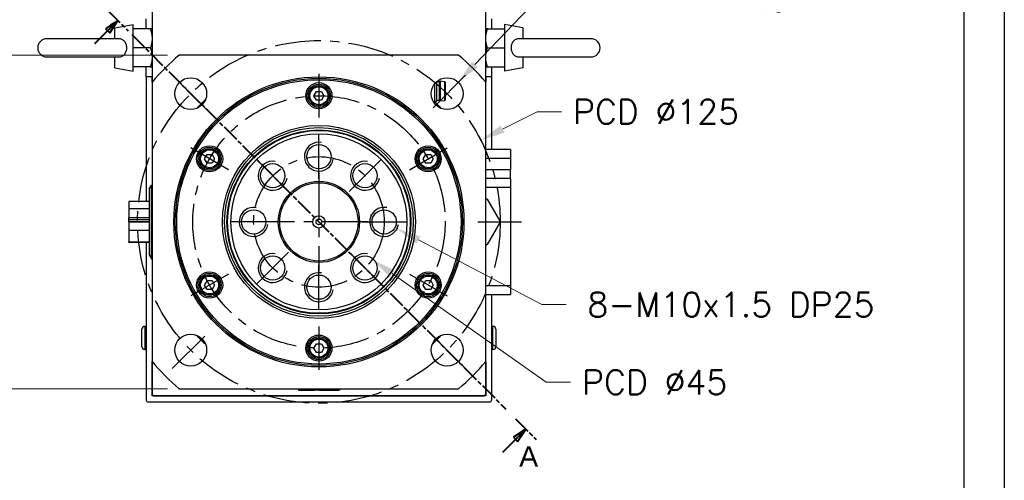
# Model space of a CAD drawing. Extents: x 22827 to 24511, y 10273 to 11461.
# Tile 6 of 18: x 24169 to 24509, y 10611 to 10770. Entities that reach past the tile are written whole.
import ezdxf

# ---------------------------------------------------------------- set-up
doc = ezdxf.new("R2010")
doc.units = 0
doc.header["$LTSCALE"] = 25.4
doc.linetypes.add('CENTER', pattern=[2, 1.25, -0.25, 0.25, -0.25])
doc.linetypes.add('CHAIN', pattern=[0.3543, 0.2362, -0.0295, 0.0591, -0.0295])
doc.layers.get('0').update_dxf_attribs({"linetype": 'CONTINUOUS'})
doc.layers.add('ATA-CENTER', color=133, linetype='CENTER')
doc.layers.add('ATA-DIM', color=252, linetype='CONTINUOUS', lineweight=25)
doc.layers.add('ATA-SECTION', color=3, linetype='CHAIN', lineweight=40)
doc.styles.get("Standard").update_dxf_attribs({"font": 'simplex.shx'})
doc.styles.add('주 문자 (ISO)', font='arial.ttf')
doc.dimstyles.new('ata_A1', dxfattribs={"dimtxt": 4.2, "dimasz": 4.2, "dimexe": 2, "dimexo": 2, "dimgap": 2, "dimtad": 0, "dimtih": 1, "dimtoh": 1, "dimdec": 6, "dimdsep": 46, "dimtxsty": 'Standard', "dimcen": 0, "dimclrd": 252, "dimclre": 252, "dimclrt": 4, "dimadec": 6, "dimazin": 2, "dimtfac": 1, "dimtdec": 6, "dimtofl": 0, "dimtmove": 0, "dimatfit": 3, "dimfxl": 0, "dimtolj": 1, "dimtzin": 0, "dimlwd": 0, "dimlwe": 0, "dimarcsym": 0})

# ---------------------------------------------------------------- blocks, each defined once
blk = doc.blocks.new('*D9034')
at = {"color": 0}
for p in [(24224.14, 10757.97), (24128.12, 10642.97), (24224.14, 10642.97)]:
    blk.add_point(p, dxfattribs=at)
at = {"layer": 'ATA-DIM', "color": 252, "lineweight": 0}
for p, q in [((24220.14, 10757.97), (24124.12, 10757.97)), ((24128.12, 10749.57), (24128.12, 10709.05)), ((24128.12, 10651.37), (24128.12, 10691.89)), ((24220.14, 10642.97), (24124.12, 10642.97))]:
    blk.add_line(p, q, dxfattribs=at)
at = {"layer": 'ATA-DIM', "color": 252}
for points in [[(24129.52, 10749.57), (24126.72, 10749.57), (24128.12, 10757.97)], [(24126.72, 10651.37), (24129.52, 10651.37), (24128.12, 10642.97)]]:
    blk.add_solid(points, dxfattribs=at)
at = {"layer": 'ATA-DIM', "color": 4, "ltscale": 0.2, "insert": (24089.86, 10705.05), "char_height": 8.4, "attachment_point": 1}
blk.add_mtext('\\A1;SQUARE 115', dxfattribs=at)
blk = doc.blocks.new('*D9046')
at = {"color": 0}
for p in [(24290.36, 10702.79), (24299.22, 10698.15)]:
    blk.add_point(p, dxfattribs=at)
at = {"layer": 'ATA-DIM', "color": 252, "lineweight": 0}
for p, q in [((24349.11, 10671.97), (24306.66, 10694.24)), ((24357.52, 10671.97), (24349.11, 10671.97))]:
    blk.add_line(p, q, dxfattribs=at)
at = {"layer": 'ATA-DIM', "color": 252}
blk.add_solid([(24307.31, 10695.48), (24306.01, 10693), (24299.22, 10698.15)], dxfattribs=at)
at = {"layer": 'ATA-DIM', "color": 4, "ltscale": 0.2, "insert": (24414.31, 10671.97), "char_height": 8.4, "attachment_point": 5}
blk.add_mtext('8-M10x1.5 DP25', dxfattribs=at)
blk = doc.blocks.new('*D9045')
at = {"color": 0}
for p in [(24320.28, 10748.64), (24312.69, 10740.68)]:
    blk.add_point(p, dxfattribs=at)
at = {"layer": 'ATA-DIM', "color": 252, "lineweight": 0}
for p, q in [((24347.5, 10777.2), (24326.07, 10754.72)), ((24355.92, 10777.2), (24347.5, 10777.2))]:
    blk.add_line(p, q, dxfattribs=at)
at = {"layer": 'ATA-DIM', "color": 252}
blk.add_solid([(24325.06, 10755.69), (24327.09, 10753.76), (24320.28, 10748.64)], dxfattribs=at)
at = {"layer": 'ATA-DIM', "color": 4, "ltscale": 0.2, "insert": (24398.1, 10777.2), "char_height": 8.4, "attachment_point": 5}
blk.add_mtext('4-%%c11 THRU', dxfattribs=at)
blk = doc.blocks.new('*D9036')
at = {"color": 0}
for p in [(24253.9, 10713.44), (24290.68, 10687.5)]:
    blk.add_point(p, dxfattribs=at)
at = {"layer": 'ATA-DIM', "color": 252, "lineweight": 0}
for p, q in [((24350.62, 10645.22), (24297.54, 10682.66)), ((24359.02, 10645.22), (24350.62, 10645.22))]:
    blk.add_line(p, q, dxfattribs=at)
at = {"layer": 'ATA-DIM', "color": 252}
blk.add_solid([(24298.35, 10683.8), (24296.73, 10681.51), (24290.68, 10687.5)], dxfattribs=at)
at = {"layer": 'ATA-DIM', "color": 4, "ltscale": 0.2, "insert": (24363.02, 10649.42), "char_height": 8.4, "attachment_point": 1}
blk.add_mtext('\\A1;PCD %%c45', dxfattribs=at)
blk = doc.blocks.new('*D9035')
at = {"color": 0}
for p in [(24328.08, 10728.64), (24216.5, 10672.3)]:
    blk.add_point(p, dxfattribs=at)
at = {"layer": 'ATA-DIM', "color": 252, "lineweight": 0}
for p, q in [((24347.48, 10738.44), (24335.58, 10732.43)), ((24355.88, 10738.44), (24347.48, 10738.44))]:
    blk.add_line(p, q, dxfattribs=at)
at = {"layer": 'ATA-DIM', "color": 252}
blk.add_solid([(24334.95, 10733.68), (24336.21, 10731.18), (24328.08, 10728.64)], dxfattribs=at)
at = {"layer": 'ATA-DIM', "color": 4, "ltscale": 0.2, "insert": (24359.88, 10742.64), "char_height": 8.4, "attachment_point": 1}
blk.add_mtext('\\A1;PCD %%c125', dxfattribs=at)
blk = doc.blocks.new('ata-Border-A1-002')
at = {"color": 253, "ltscale": 0.5}
blk.add_line((841, 594), (841, 0), dxfattribs=at)
blk.add_line((834, 585), (834, 9))

msp = doc.modelspace()

# ---------------------------------------------------------------- linework, layer by layer
for p, q in [((24214.7895382, 10879.9685835), (24214.7895382, 10748.6219842)), ((24329.7895382, 10748.6219842), (24329.7895382, 10879.9685835)), ((24212.7895382, 10766.9685835), (24212.7895382, 10770.4685835)), ((24331.7895382, 10770.4685835), (24331.7895382, 10766.9685835)), ((24201.9895382, 10767.3577235), (24208.2895382, 10768.4685835)), ((24201.9895382, 10763.6185835), (24201.9895382, 10767.3577235)), ((24208.2895382, 10752.4685835), (24208.2895382, 10768.4685835)), ((24214.2089816, 10766.9685835), (24208.2895382, 10766.9685835)), ((24330.3700948, 10766.9685835), (24336.2895382, 10766.9685835)), ((24342.5895382, 10767.3577235), (24336.2895382, 10768.4685835)), ((24336.2895382, 10768.4685835), (24336.2895382, 10752.4685835)), ((24342.5895382, 10767.3577235), (24342.5895382, 10763.6185835)), ((24203.1512861, 10763.6185835), (24178.4895382, 10763.6185835)), ((24366.0895382, 10763.6185835), (24341.4277902, 10763.6185835)), ((24214.2089816, 10760.4685835), (24208.2895382, 10760.4685835)), ((24330.3700948, 10760.4685835), (24336.2895382, 10760.4685835)), ((24178.4895382, 10757.3185835), (24203.1512861, 10757.3185835)), ((24201.9895382, 10753.5794435), (24201.9895382, 10757.3185835)), ((24320.4429389, 10757.9685835), (24224.1361375, 10757.9685835)), ((24341.4277902, 10757.3185835), (24366.0895382, 10757.3185835)), ((24342.5895382, 10757.3185835), (24342.5895382, 10753.5794435)), ((24201.9895382, 10753.5794435), (24208.2895382, 10752.4685835)), ((24214.2089816, 10753.9685835), (24208.2895382, 10753.9685835)), ((24212.7895382, 10750.4685835), (24212.7895382, 10753.9685835)), ((24330.3700948, 10753.9685835), (24336.2895382, 10753.9685835)), ((24331.7895382, 10753.9685835), (24331.7895382, 10750.4685835)), ((24342.5895382, 10753.5794435), (24336.2895382, 10752.4685835)), ((24212.7895382, 10750.4685835), (24212.7895382, 10707.5575407)), ((24214.7895382, 10750.4685835), (24212.7895382, 10750.4685835)), ((24214.7895382, 10748.6219842), (24214.7895382, 10750.4685835)), ((24329.7895382, 10750.4685835), (24329.7895382, 10748.6219842)), ((24331.7895382, 10750.4685835), (24329.7895382, 10750.4685835)), ((24331.7895382, 10750.4685835), (24331.7895382, 10725.4685835)), ((24214.7895382, 10748.6219842), (24214.7895382, 10652.3151828)), ((24312.1760382, 10748.0823985), (24312.1760382, 10741.5185835)), ((24312.7895382, 10748.737445), (24312.7895382, 10742.1320835)), ((24313.7895382, 10748.7685835), (24312.8241777, 10748.7685835)), ((24313.7895382, 10748.7685835), (24314.0395382, 10748.9685835)), ((24313.7895382, 10748.7685835), (24313.7895382, 10742.2685835)), ((24315.6122544, 10748.7887892), (24314.0395382, 10748.9685835)), ((24314.0395382, 10748.9685835), (24314.0395382, 10742.0685835)), ((24315.6122544, 10748.7887892), (24315.6122544, 10742.2483777)), ((24315.7895382, 10748.5900835), (24315.7895382, 10742.4470835)), ((24329.7895382, 10652.3151828), (24329.7895382, 10748.6219842)), ((24270.5574874, 10743.9685835), (24271.4235128, 10745.4685835)), ((24271.4235128, 10742.4685835), (24270.5574874, 10743.9685835)), ((24271.4235128, 10745.4685835), (24273.1555636, 10745.4685835)), ((24273.1555636, 10745.4685835), (24274.021589, 10743.9685835)), ((24274.021589, 10743.9685835), (24273.1555636, 10742.4685835)), ((24273.1555636, 10742.4685835), (24271.4235128, 10742.4685835)), ((24311.608049, 10742.1175835), (24312.7750382, 10742.1175835)), ((24312.1760382, 10741.5185835), (24311.9710442, 10741.5185835)), ((24312.7895382, 10742.1320835), (24312.1760382, 10741.5185835)), ((24313.7895382, 10742.2685835), (24312.7895382, 10742.2685835)), ((24313.7895382, 10742.2685835), (24314.0395382, 10742.0685835)), ((24315.6122544, 10742.2483777), (24314.0395382, 10742.0685835)), ((24232.8853823, 10722.2185835), (24233.7514077, 10723.7185835)), ((24233.7514077, 10723.7185835), (24235.4834585, 10723.7185835)), ((24235.4834585, 10723.7185835), (24236.3494839, 10722.2185835)), ((24308.2295925, 10722.2185835), (24309.0956179, 10723.7185835)), ((24309.0956179, 10723.7185835), (24310.8276687, 10723.7185835)), ((24310.8276687, 10723.7185835), (24311.6936941, 10722.2185835)), ((24338.2895382, 10725.4685835), (24329.7895382, 10725.4685835)), ((24329.7895382, 10722.4685835), (24338.2895382, 10722.4685835)), ((24338.2895382, 10725.4685835), (24338.2895382, 10722.4685835)), ((24338.2895382, 10722.4685835), (24338.2895382, 10718.4685835)), ((24233.7514077, 10720.7185835), (24232.8853823, 10722.2185835)), ((24235.4834585, 10720.7185835), (24233.7514077, 10720.7185835)), ((24236.3494839, 10722.2185835), (24235.4834585, 10720.7185835)), ((24309.0956179, 10720.7185835), (24308.2295925, 10722.2185835)), ((24310.8276687, 10720.7185835), (24309.0956179, 10720.7185835)), ((24311.6936941, 10722.2185835), (24310.8276687, 10720.7185835)), ((24338.2895382, 10718.4685835), (24329.7895382, 10718.4685835)), ((24338.2895382, 10715.4685835), (24338.2895382, 10718.4685835)), ((24213.7895382, 10711.7937725), (24214.5832857, 10713.1685835)), ((24214.5832857, 10713.1685835), (24214.7895382, 10713.1685835)), ((24214.5832857, 10687.7685835), (24214.5832857, 10713.1685835)), ((24338.2895382, 10715.4685835), (24329.7895382, 10715.4685835)), ((24329.7895382, 10712.4685835), (24338.2895382, 10712.4685835)), ((24338.2895382, 10715.4685835), (24338.2895382, 10712.4685835)), ((24338.2895382, 10712.4685835), (24338.2895382, 10678.4685835)), ((24213.7895382, 10711.7937725), (24213.7895382, 10689.1433945)), ((24206.7895382, 10707.5575407), (24206.7895382, 10704.9346699)), ((24213.7895382, 10707.5575407), (24206.7895382, 10707.5575407)), ((24330.2895382, 10708.2628121), (24334.5395382, 10700.9015962)), ((24206.7895382, 10704.9346699), (24206.7895382, 10702.0009635)), ((24213.7895382, 10704.9346699), (24206.7895382, 10704.9346699)), ((24206.7895382, 10702.0009635), (24213.7895382, 10702.0009635)), ((24206.7895382, 10701.3541917), (24206.7895382, 10702.0009635)), ((24206.7895382, 10701.1726417), (24206.7895382, 10701.3541917)), ((24206.7895382, 10701.3541917), (24213.7895382, 10701.3541917)), ((24206.7895382, 10700.52587), (24206.7895382, 10701.1726417)), ((24213.7895382, 10701.1726417), (24206.7895382, 10701.1726417)), ((24213.7895382, 10700.52587), (24206.7895382, 10700.52587)), ((24206.7895382, 10700.411297), (24206.7895382, 10697.4775906)), ((24213.7895382, 10700.411297), (24206.7895382, 10700.411297)), ((24212.7895382, 10700.52587), (24212.7895382, 10700.411297)), ((24334.5395382, 10700.0355707), (24330.2895382, 10692.6743549)), ((24213.7895382, 10697.4775906), (24206.7895382, 10697.4775906)), ((24206.7895382, 10697.4775906), (24206.7895382, 10693.5611763)), ((24206.7895382, 10693.3796263), (24206.7895382, 10693.5611763)), ((24206.7895382, 10693.5611763), (24213.7895382, 10693.5611763)), ((24213.7895382, 10693.3796263), (24206.7895382, 10693.3796263)), ((24212.7895382, 10693.3796263), (24212.7895382, 10638.9685835)), ((24213.7895382, 10689.1433945), (24214.5832857, 10687.7685835)), ((24214.5832857, 10687.7685835), (24214.7895382, 10687.7685835)), ((24232.8853823, 10678.7185835), (24233.7514077, 10680.2185835)), ((24233.7514077, 10677.2185835), (24232.8853823, 10678.7185835)), ((24233.7514077, 10680.2185835), (24235.4834585, 10680.2185835)), ((24235.4834585, 10680.2185835), (24236.3494839, 10678.7185835)), ((24236.3494839, 10678.7185835), (24235.4834585, 10677.2185835)), ((24308.2295925, 10678.7185835), (24309.0956179, 10680.2185835)), ((24309.0956179, 10677.2185835), (24308.2295925, 10678.7185835)), ((24309.0956179, 10680.2185835), (24310.8276687, 10680.2185835)), ((24310.8276687, 10680.2185835), (24311.6936941, 10678.7185835)), ((24311.6936941, 10678.7185835), (24310.8276687, 10677.2185835)), ((24338.2895382, 10678.4685835), (24329.7895382, 10678.4685835)), ((24338.2895382, 10678.4685835), (24338.2895382, 10675.4685835)), ((24235.4834585, 10677.2185835), (24233.7514077, 10677.2185835)), ((24310.8276687, 10677.2185835), (24309.0956179, 10677.2185835)), ((24329.7895382, 10675.4685835), (24338.2895382, 10675.4685835)), ((24331.7895382, 10675.4685835), (24331.7895382, 10638.9685835)), ((24211.2895382, 10657.4685835), (24211.2895382, 10663.4685835)), ((24212.2895382, 10664.4685835), (24212.7895382, 10664.4685835)), ((24212.2895382, 10664.4685835), (24212.2895382, 10656.4685835)), ((24332.2895382, 10664.4685835), (24331.7895382, 10664.4685835)), ((24332.2895382, 10656.4685835), (24332.2895382, 10664.4685835)), ((24333.2895382, 10663.4685835), (24333.2895382, 10657.4685835)), ((24270.5574874, 10656.9685835), (24271.4235128, 10658.4685835)), ((24271.4235128, 10658.4685835), (24273.1555636, 10658.4685835)), ((24273.1555636, 10658.4685835), (24274.021589, 10656.9685835)), ((24212.2895382, 10656.4685835), (24212.7895382, 10656.4685835)), ((24271.4235128, 10655.4685835), (24270.5574874, 10656.9685835)), ((24273.1555636, 10655.4685835), (24271.4235128, 10655.4685835)), ((24274.021589, 10656.9685835), (24273.1555636, 10655.4685835)), ((24332.2895382, 10656.4685835), (24331.7895382, 10656.4685835)), ((24214.7895382, 10640.4685835), (24214.7895382, 10652.3151828)), ((24214.7895382, 10652.3151828), (24214.7895382, 10640.9685835)), ((24329.7895382, 10652.3151828), (24329.7895382, 10640.4685835)), ((24329.7895382, 10640.9685835), (24329.7895382, 10652.3151828)), ((24215.2895382, 10640.4685835), (24214.7895382, 10640.9685835)), ((24224.1361375, 10642.9685835), (24320.4429389, 10642.9685835)), ((24265.200581, 10642.9685835), (24265.200581, 10642.4685835)), ((24265.200581, 10642.4685835), (24267.8234517, 10642.4685835)), ((24267.8234517, 10642.9685835), (24267.8234517, 10642.4685835)), ((24267.8234517, 10642.4685835), (24270.7571582, 10642.4685835)), ((24270.7571582, 10642.4685835), (24270.7571582, 10642.9685835)), ((24271.40393, 10642.4685835), (24270.7571582, 10642.4685835)), ((24271.40393, 10642.4685835), (24271.40393, 10642.9685835)), ((24271.5854799, 10642.4685835), (24271.40393, 10642.4685835)), ((24271.5854799, 10642.9685835), (24271.5854799, 10642.4685835)), ((24272.2322517, 10642.4685835), (24271.5854799, 10642.4685835)), ((24272.2322517, 10642.9685835), (24272.2322517, 10642.4685835)), ((24272.3468247, 10642.9685835), (24272.3468247, 10642.4685835)), ((24272.3468247, 10642.4685835), (24275.2805311, 10642.4685835)), ((24275.2805311, 10642.9685835), (24275.2805311, 10642.4685835)), ((24275.2805311, 10642.4685835), (24279.1969454, 10642.4685835)), ((24279.1969454, 10642.4685835), (24279.1969454, 10642.9685835)), ((24279.3784954, 10642.4685835), (24279.1969454, 10642.4685835)), ((24279.3784954, 10642.9685835), (24279.3784954, 10642.4685835)), ((24329.7895382, 10640.9685835), (24329.2895382, 10640.4685835)), ((24213.2895382, 10638.4685835), (24331.2895382, 10638.4685835)), ((24329.7895382, 10640.4685835), (24214.7895382, 10640.4685835)), ((24215.2895382, 10640.4685835), (24329.2895382, 10640.4685835))]:
    msp.add_line(p, q)
for centre, radius in [((24272.2895382, 10700.4685835), 50), ((24228.0953644, 10744.6627573), 5.5), ((24272.2895382, 10700.4685835), 49.5), ((24316.483712, 10744.6627573), 5.5), ((24272.2895382, 10700.4685835), 49), ((24272.2895382, 10743.9685835), 4.5), ((24272.2895382, 10743.9685835), 4), ((24272.2895382, 10743.9685835), 3.5), ((24272.2895382, 10743.9685835), 3.1), ((24272.2895382, 10700.4685835), 33.25), ((24272.2895382, 10700.4685835), 32.500379), ((24272.2895382, 10700.4685835), 31.7), ((24272.2895382, 10700.4685835), 31.5), ((24272.2895382, 10700.4685835), 30.3452995), ((24234.6174331, 10722.2185835), 4.5), ((24234.6174331, 10722.2185835), 4), ((24272.2895382, 10722.9685835), 4.188), ((24309.9616433, 10722.2185835), 4.5), ((24309.9616433, 10722.2185835), 4), ((24234.6174331, 10722.2185835), 3.5), ((24234.6174331, 10722.2185835), 3.1), ((24309.9616433, 10722.2185835), 3.5), ((24309.9616433, 10722.2185835), 3.1), ((24256.3796356, 10716.3784861), 4.188), ((24288.1994408, 10716.3784861), 4.188), ((24272.2895382, 10700.4685835), 14), ((24272.2895382, 10700.4685835), 13.5), ((24249.7895382, 10700.4685835), 4.188), ((24272.2895382, 10700.4685835), 2.125), ((24294.7895382, 10700.4685835), 4.188), ((24272.2895382, 10700.4685835), 1), ((24256.3796356, 10684.5586809), 4.188), ((24288.1994408, 10684.5586809), 4.188), ((24234.6174331, 10678.7185835), 4.5), ((24234.6174331, 10678.7185835), 4), ((24234.6174331, 10678.7185835), 3.5), ((24234.6174331, 10678.7185835), 3.1), ((24272.2895382, 10677.9685835), 4.188), ((24309.9616433, 10678.7185835), 4.5), ((24309.9616433, 10678.7185835), 4), ((24309.9616433, 10678.7185835), 3.5), ((24309.9616433, 10678.7185835), 3.1), ((24228.0953644, 10656.2744097), 5.5), ((24272.2895382, 10656.9685835), 4.5), ((24316.483712, 10656.2744097), 5.5), ((24272.2895382, 10656.9685835), 4), ((24272.2895382, 10656.9685835), 3.5), ((24272.2895382, 10656.9685835), 3.1)]:
    msp.add_circle(centre, radius)
for centre, radius, start, end in [((24178.4895382, 10760.4685835), 3.15, 90, 270), ((24366.0895382, 10760.4685835), 3.15, 270, 90), ((24272.2895382, 10700.4685835), 75, 129.94450519, 140.05549481), ((24272.2895382, 10700.4685835), 75, 39.94450519, 50.05549481), ((24315.5895382, 10748.5900835), 0.2, 0, 83.478211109), ((24272.2895382, 10700.4685835), 57.5, 132.809946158, 137.190053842), ((24272.2895382, 10700.4685835), 57.5, 42.809946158, 45.819824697), ((24315.5895382, 10742.4470835), 0.2, 276.521788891, 0), ((24272.2895382, 10722.9685835), 5, 80, 350), ((24256.3796356, 10716.3784861), 5, 80, 350), ((24288.1994408, 10716.3784861), 5, 80, 350), ((24249.7895382, 10700.4685835), 5, 80, 350), ((24294.7895382, 10700.4685835), 5, 80, 350), ((24325.2895382, 10700.4685835), 4.625, 346.648815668, 13.351184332), ((24256.3796356, 10684.5586809), 5, 80, 350), ((24288.1994408, 10684.5586809), 5, 80, 350), ((24272.2895382, 10677.9685835), 5, 80, 350), ((24212.2895382, 10663.4685835), 1, 90, 180), ((24272.2895382, 10700.4685835), 57.5, 222.809946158, 227.190053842), ((24272.2895382, 10700.4685835), 57.5, 312.809946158, 317.190053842), ((24332.2895382, 10663.4685835), 1, 0, 90), ((24212.2895382, 10657.4685835), 1, 180, 270), ((24332.2895382, 10657.4685835), 1, 270, 0), ((24272.2895382, 10700.4685835), 75, 219.94450519, 230.05549481), ((24272.2895382, 10700.4685835), 75, 309.94450519, 320.05549481), ((24213.2895382, 10638.9685835), 0.5, 180, 270), ((24331.2895382, 10638.9685835), 0.5, 270, 0)]:
    msp.add_arc(centre, radius, start, end)
for points, weights in [([(24214.7895382, 10766.9685835), (24214.7895382, 10766.9685835), (24214.2089816, 10766.9685835)], [1, 1.04314139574, 1.01001874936]), ([(24214.2089816, 10766.9685835), (24214.7895382, 10765.2269137), (24214.7895382, 10763.7185835)], [1.01001874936, 1.04314139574, 1]), ([(24330.3700948, 10766.9685835), (24329.7895382, 10766.9685835), (24329.7895382, 10766.9685835)], [1.01001874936, 1.04314139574, 1]), ([(24329.7895382, 10763.7185835), (24329.7895382, 10765.2269137), (24330.3700948, 10766.9685835)], [1, 1.04314139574, 1.01001874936]), ([(24214.7895382, 10763.7185835), (24214.7895382, 10762.2102532), (24214.2089816, 10760.4685835)], [1, 1.04314139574, 1.01001874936]), ([(24330.3700948, 10760.4685835), (24329.7895382, 10762.2102532), (24329.7895382, 10763.7185835)], [1.01001874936, 1.04314139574, 1]), ([(24214.2089816, 10760.4685835), (24214.7895382, 10758.7269137), (24214.7895382, 10757.2185835)], [1.01001874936, 1.04314139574, 1]), ([(24329.7895382, 10757.2185835), (24329.7895382, 10758.7269137), (24330.3700948, 10760.4685835)], [1, 1.04314139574, 1.01001874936]), ([(24214.7895382, 10757.2185835), (24214.7895382, 10755.7102532), (24214.2089816, 10753.9685835)], [1, 1.04314139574, 1.01001874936]), ([(24330.3700948, 10753.9685835), (24329.7895382, 10755.7102532), (24329.7895382, 10757.2185835)], [1.01001874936, 1.04314139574, 1]), ([(24214.2089816, 10753.9685835), (24214.7895382, 10753.9685835), (24214.7895382, 10753.9685835)], [1.01001874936, 1.04314139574, 1]), ([(24329.7895382, 10753.9685835), (24329.7895382, 10753.9685835), (24330.3700948, 10753.9685835)], [1, 1.04314139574, 1.01001874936])]:
    msp.add_rational_spline(points, weights, degree=2)
for points, knots in [([(24203.1512818, 10757.3185716), (24203.234389, 10757.3185751), (24203.3172579, 10757.32168), (24203.7746193, 10757.3567979), (24204.1287038, 10757.4510954), (24204.7942624, 10757.7834533), (24205.0901834, 10758.0234117), (24205.5773404, 10758.6196494), (24205.7628175, 10758.9709508), (24206.0068996, 10759.7358885), (24206.0639447, 10760.1416383), (24206.0463818, 10760.95998), (24205.9711358, 10761.3640602), (24205.6931032, 10762.1086565), (24205.4948217, 10762.4430886), (24204.9972582, 10762.9930727), (24204.7074488, 10763.2082656), (24204.0406175, 10763.5156612), (24203.6738577, 10763.5997226), (24203.2423752, 10763.6176526), (24203.1968416, 10763.6185907), (24203.1512789, 10763.6186005)], [-1.1220648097, -1.1220648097, -1.1220648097, -1.1220648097, -1.0965690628, -1.0965690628, -0.9807252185, -0.9807252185, -0.8586322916, -0.8586322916, -0.7353053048, -0.7353053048, -0.6127162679, -0.6127162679, -0.4893775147, -0.4893775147, -0.3679615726, -0.3679615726, -0.2521654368, -0.2521654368, -0.1335841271, -0.1335841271, -0.1196121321, -0.1196121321, -0.1196121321, -0.1196121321]), ([(24341.4277946, 10763.6185953), (24341.3446874, 10763.6185919), (24341.2618185, 10763.6154869), (24340.8044571, 10763.5803691), (24340.4503726, 10763.4860716), (24339.784814, 10763.1537136), (24339.488893, 10762.9137552), (24339.001736, 10762.3175175), (24338.8162589, 10761.9662162), (24338.5721767, 10761.2012785), (24338.5151317, 10760.7955286), (24338.5326946, 10759.977187), (24338.6079406, 10759.5731068), (24338.8859732, 10758.8285104), (24339.0842547, 10758.4940783), (24339.5818182, 10757.9440942), (24339.8716276, 10757.7289013), (24340.5384589, 10757.4215058), (24340.9052187, 10757.3374443), (24341.3367012, 10757.3195143), (24341.3822348, 10757.3185763), (24341.4277975, 10757.3185664)], [-1.1220648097, -1.1220648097, -1.1220648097, -1.1220648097, -1.0965690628, -1.0965690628, -0.9807252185, -0.9807252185, -0.8586322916, -0.8586322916, -0.7353053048, -0.7353053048, -0.6127162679, -0.6127162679, -0.4893775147, -0.4893775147, -0.3679615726, -0.3679615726, -0.2521654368, -0.2521654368, -0.1335841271, -0.1335841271, -0.1196121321, -0.1196121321, -0.1196121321, -0.1196121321]), ([(24329.78954, 10708.5514862), (24329.8319709, 10708.5269887), (24329.8737432, 10708.5028715), (24330.0338377, 10708.4104409), (24330.1614949, 10708.3367379), (24330.2895382, 10708.2628121)], [0.541100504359, 0.541100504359, 0.541100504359, 0.541100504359, 0.55523231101, 0.55523231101, 0.596558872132, 0.596558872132, 0.596558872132, 0.596558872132]), ([(24334.5395382, 10700.9015962), (24334.5395382, 10700.7537445), (24334.5395382, 10700.6063387), (24334.5395382, 10700.3308283), (24334.5395382, 10700.1834224), (24334.5395382, 10700.0355708)], [0.513905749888, 0.513905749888, 0.513905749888, 0.513905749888, 0.55523231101, 0.55523231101, 0.596558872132, 0.596558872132, 0.596558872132, 0.596558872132]), ([(24330.2895382, 10692.6743549), (24330.1614949, 10692.600429), (24330.0338377, 10692.5267261), (24329.8737432, 10692.4342955), (24329.8319709, 10692.4101782), (24329.78954, 10692.3856808)], [0.513905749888, 0.513905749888, 0.513905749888, 0.513905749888, 0.55523231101, 0.55523231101, 0.569364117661, 0.569364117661, 0.569364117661, 0.569364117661])]:
    msp.add_open_spline(points, degree=3, knots=knots)
at = {"layer": 'ATA-CENTER', "ltscale": 0.5}
for p, q in [((24234.4593254, 10738.2987963), (24221.7314033, 10751.0267183)), ((24272.2895382, 10751.4685835), (24272.2895382, 10736.4685835)), ((24322.847673, 10751.0267183), (24310.119751, 10738.2987963)), ((24272.2895382, 10715.2805835), (24272.2895382, 10730.6565835)), ((24241.1126237, 10718.4685835), (24228.1222426, 10725.9685835)), ((24303.4664527, 10718.4685835), (24316.4568338, 10725.9685835)), ((24261.8158726, 10710.9422491), (24250.9433987, 10721.814723)), ((24282.7632038, 10710.9422491), (24293.6356777, 10721.814723)), ((24272.2895382, 10717.4685835), (24272.2895382, 10683.4685835)), ((24257.4775382, 10700.4685835), (24242.1015382, 10700.4685835)), ((24289.2895382, 10700.4685835), (24255.2895382, 10700.4685835)), ((24287.1015382, 10700.4685835), (24302.4775382, 10700.4685835)), ((24327.0808227, 10700.4685835), (24342.0808227, 10700.4685835)), ((24261.8158726, 10689.9949178), (24250.9433987, 10679.122444)), ((24282.7632038, 10689.9949178), (24293.6356777, 10679.122444)), ((24272.2895382, 10670.2805835), (24272.2895382, 10685.6565835)), ((24241.1126237, 10682.4685835), (24228.1222426, 10674.9685835)), ((24303.4664527, 10682.4685835), (24316.4568338, 10674.9685835)), ((24221.7314033, 10649.9104486), (24234.4593254, 10662.6383707)), ((24272.2895382, 10664.4685835), (24272.2895382, 10649.4685835)), ((24322.847673, 10649.9104486), (24310.119751, 10662.6383707))]:
    msp.add_line(p, q, dxfattribs=at)
for radius in [62.5, 43.5, 22.5]:
    msp.add_circle((24272.2895382, 10700.4685835), radius, dxfattribs=at)
at = {"layer": 'ATA-SECTION'}
for p, q in [((24199.4330357, 10773.4342439), (24206.5490837, 10766.3075342)), ((24202.9910597, 10769.870889), (24198.746303, 10767.0456386)), ((24199.4528802, 10766.3380027), (24202.9910597, 10769.870889)), ((24200.1594575, 10765.6303668), (24202.9910597, 10769.870889)), ((24198.7463017, 10767.0456367), (24200.1594563, 10765.6303649)), ((24195.0681591, 10761.9598412), (24199.4528802, 10766.3380027)), ((24207.8306705, 10765.0240273), (24336.7484059, 10635.9131396)), ((24340.0435754, 10632.6130331), (24347.1596234, 10625.4863235)), ((24343.6015994, 10629.0496783), (24339.3568426, 10626.2244279)), ((24340.0634199, 10625.516792), (24343.6015994, 10629.0496783)), ((24340.7699972, 10624.8091561), (24343.6015994, 10629.0496783)), ((24335.6786988, 10621.1386305), (24340.0634199, 10625.516792)), ((24339.3568426, 10626.2244279), (24340.7699972, 10624.8091561))]:
    msp.add_line(p, q, dxfattribs=at)
at = {"layer": 'ATA-SECTION', "flags": 128}
for points in [[(24200.1594569, 10765.6303642), (24202.991059, 10769.8708914), (24198.7463023, 10767.0456408), (24200.1594569, 10765.6303642)], [(24340.769993, 10624.8091549), (24343.6015951, 10629.0496868), (24339.3568384, 10626.2244267), (24340.769993, 10624.8091549)]]:
    msp.add_lwpolyline(points, dxfattribs=at)
at = {"layer": 'ATA-SECTION'}
for points in [[(24200.1594569, 10765.6303642), (24202.991059, 10769.8708914), (24198.7463023, 10767.0456408), (24200.1594569, 10765.6303642)], [(24340.769993, 10624.8091549), (24343.6015951, 10629.0496868), (24339.3568384, 10626.2244267), (24340.769993, 10624.8091549)]]:
    msp.add_solid(points, dxfattribs=at)

# ---------------------------------------------------------------- block references
at = {"xscale": 2, "yscale": 2, "zscale": 2}
msp.add_blockref('ata-Border-A1-002', (22826.5637393, 10273.1211661), dxfattribs=at)
msp.add_blockref('ata-Border-A1-002', (22826.5637393, 10273.1211661), dxfattribs=at)

# ---------------------------------------------------------------- texts
at = {"layer": 'ATA-SECTION', "insert": (24341.332226, 10616.1319749), "char_height": 6.9999999, "attachment_point": 7, "style": '주 문자 (ISO)'}
msp.add_mtext('A', dxfattribs=at)

# ---------------------------------------------------------------- dimensions: what is measured, and where the dimension line sits
at = {"layer": 'ATA-DIM'}
for p1, p2, text, override, picture, middle in [((24312.6886576, 10740.6818577), (24320.2787665, 10748.6436569), '4-<> THRU', {"dimscale": 2, "dimtp": 0.1, "dimtm": 0.1, "dimtfac": 0.71, "dimtdec": 3, "dimtolj": 0, "dimtzin": 8}, '*D9045', (24398.1004394, 10777.1983849)), ((24216.4991451, 10672.2962204), (24328.0799313, 10728.6409465), 'PCD <>', {"dimscale": 2, "dimdec": 3, "dimtol": 0, "dimlim": 0, "dimtp": 0, "dimtm": 0, "dimtfac": 0.857143, "dimtdec": 2, "dimtolj": 1, "dimtzin": 0}, '*D9035', (24390.08088, 10738.4378047)), ((24253.9029143, 10713.4370862), (24290.6761621, 10687.5000808), 'PCD <>', {"dimscale": 2, "dimdec": 3, "dimtol": 0, "dimlim": 0, "dimtp": 0, "dimtm": 0, "dimtfac": 0.857143, "dimtdec": 2, "dimtolj": 1, "dimtzin": 0}, '*D9036', (24390.029231, 10645.218054)), ((24290.361864, 10702.7914484), (24299.2172124, 10698.1457186), '8-M10x1.5 DP25', {"dimscale": 2, "dimtp": 0.1, "dimtm": 0.1, "dimtfac": 0.71, "dimtdec": 3, "dimtolj": 0, "dimtzin": 8}, '*D9046', (24414.313404, 10671.9689703))]:
    dim = msp.add_diameter_dim_2p(p1=p1, p2=p2, text=text, dimstyle='ata_A1', override=override, dxfattribs=at)
    dim.commit()
    dim.dimension.update_dxf_attribs({"geometry": picture, "text_midpoint": middle, "dimtype": 163})
dim = msp.add_linear_dim(base=(24128.1185299, 10642.9685835), p1=(24224.1361375, 10757.9685835), p2=(24224.1361375, 10642.9685835), angle=90, text='SQUARE <>', dimstyle='ata_A1', override={"dimscale": 2, "dimdec": 3, "dimtfac": 0.857143, "dimtdec": 2}, dxfattribs=at)
dim.commit()
dim.dimension.update_dxf_attribs({"geometry": '*D9034', "text_midpoint": (24128.1185299, 10700.4685835), "dimtype": 160})

doc.saveas('drawing.dxf')
